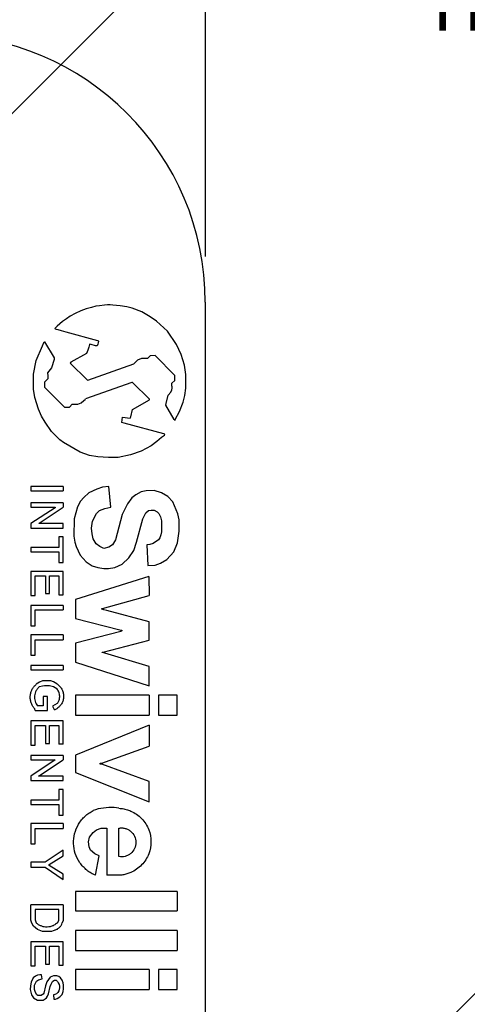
# Model space of a CAD drawing. Header units: inches. Extents: x 0.2 to 10.8, y 0.2 to 8.2.
# Tile 6 of 16: x 6.163 to 6.651, y 3.198 to 4.273. Entities that reach past the tile are written whole.
import ezdxf

# ---------------------------------------------------------------- set-up
doc = ezdxf.new("R2010")
doc.units = ezdxf.units.IN
doc.header["$MEASUREMENT"] = 0
doc.layers.add('DIMENSIONS', color=140, linetype='Continuous', lineweight=25)
doc.styles.add('SLDTEXTSTYLE0', font='TXT', dxfattribs={"width": 0.7})
doc.dimstyles.new('SLDDIMSTYLE3', dxfattribs={"dimtxt": 0.084961, "dimasz": 0.13, "dimexe": 0, "dimexo": 0.0625, "dimgap": 0.02124, "dimtad": 0, "dimtih": 1, "dimtoh": 1, "dimlfac": 1.5, "dimrnd": 1e-09, "dimdsep": 46, "dimtxsty": 'SLDTEXTSTYLE0', "dimsah": 1, "dimcen": 0.09, "dimadec": 0, "dimazin": 2, "dimtfac": 1, "dimtmove": 0, "dimatfit": 0, "dimfxl": 0, "dimfrac": 2, "dimtolj": 1, "dimtzin": 12, "dimarcsym": 0})
doc.dimstyles.new('SLDDIMSTYLE4', dxfattribs={"dimtxt": 0.084961, "dimasz": 0.13, "dimexe": 0, "dimexo": 0.0625, "dimgap": 0.02124, "dimtad": 0, "dimtih": 1, "dimtoh": 1, "dimlfac": 1.5, "dimrnd": 1e-09, "dimdsep": 46, "dimtxsty": 'SLDTEXTSTYLE0', "dimsah": 1, "dimcen": 0, "dimadec": 0, "dimazin": 2, "dimtfac": 1, "dimtofl": 0, "dimtmove": 0, "dimatfit": 3, "dimfxl": 0, "dimfrac": 2, "dimtolj": 1, "dimtzin": 12, "dimarcsym": 0})
doc.dimstyles.new('SLDDIMSTYLE7', dxfattribs={"dimtxt": 0.18, "dimasz": 0.13, "dimexe": 0, "dimexo": 0.0625, "dimgap": 0, "dimtad": 0, "dimtih": 1, "dimtoh": 1, "dimdec": 0, "dimrnd": 1e-09, "dimzin": 0, "dimdsep": 46, "dimtxsty": 'Standard', "dimsah": 1, "dimcen": 0.09, "dimadec": 0, "dimazin": 0, "dimtfac": 0.13, "dimtdec": 0, "dimtofl": 0, "dimtmove": 0, "dimatfit": 3, "dimfxl": 0, "dimfrac": 2, "dimtolj": 1, "dimtzin": 0, "dimarcsym": 0})

# ---------------------------------------------------------------- blocks, each defined once
blk = doc.blocks.new('_D_3')
at = {"layer": 'DIMENSIONS'}
for p, q in [((5.8241, 4.2062), (5.8241, 4.8564)), ((6.3658, 4.0145), (6.3658, 4.8564)), ((5.8241, 4.7314), (5.5741, 4.7314)), ((5.9864, 4.7314), (5.9579, 4.7314)), ((5.9579, 4.7314), (5.9579, 4.5964)), ((6.2389, 4.7314), (6.2674, 4.7314)), ((6.2674, 4.7314), (6.2674, 4.5964)), ((6.3658, 4.7314), (6.6158, 4.7314)), ((5.9579, 4.5964), (5.9864, 4.5964)), ((6.2674, 4.5964), (6.2389, 4.5964))]:
    blk.add_line(p, q, dxfattribs=at)
for points in [[(5.8241, 4.7314), (5.6941, 4.7514), (5.6941, 4.7114)], [(6.3658, 4.7314), (6.4958, 4.7114), (6.4958, 4.7514)]]:
    blk.add_solid(points, dxfattribs=at)
at = {"layer": 'DIMENSIONS', "char_height": 0.08333, "attachment_point": 1, "style": 'SLDTEXTSTYLE0'}
for s, insert in [('0.81', (5.9864, 4.8579)), ('20.6', (5.9864, 4.7038))]:
    blk.add_mtext(s, dxfattribs=dict(at, insert=insert))
blk = doc.blocks.new('_D_4')
at = {"layer": 'DIMENSIONS'}
for p, q in [((6.7584, 4.5258), (6.7299, 4.5258)), ((6.7299, 4.5258), (6.7299, 4.3908)), ((7.0108, 4.5258), (7.0394, 4.5258)), ((7.0394, 4.5258), (7.0394, 4.3908)), ((6.7299, 4.3908), (6.7584, 4.3908)), ((7.0394, 4.3908), (7.0108, 4.3908)), ((6.0009, 4.0163), (6.3195, 4.3349)), ((6.3195, 4.3349), (6.5382, 4.3349))]:
    blk.add_line(p, q, dxfattribs=at)
blk.add_solid([(6.0009, 4.0163), (6.107, 4.0941), (6.0787, 4.1224)], dxfattribs=at)
at = {"layer": 'DIMENSIONS', "char_height": 0.08333, "attachment_point": 1, "style": 'SLDTEXTSTYLE0'}
for s, insert in [('%%c', (6.6942, 4.6522)), ('0.75', (6.8225, 4.6522)), ('19.1', (6.7584, 4.4982)), ('THROUGH', (6.6007, 4.3441)), ('FLANGE', (6.664, 4.2091))]:
    blk.add_mtext(s, dxfattribs=dict(at, insert=insert))

msp = doc.modelspace()

# ---------------------------------------------------------------- linework, layer by layer
for p, q in [((6.365778, 3.964525), (6.365778, 2.547858)), ((6.229935, 3.955101), (6.223856, 3.952245)), ((6.235807, 3.957357), (6.229935, 3.955101)), ((6.241552, 3.958888), (6.235807, 3.957357)), ((6.246307, 3.960128), (6.241552, 3.958888)), ((6.250562, 3.960736), (6.246307, 3.960128)), ((6.255901, 3.9613), (6.250562, 3.960736)), ((6.259114, 3.961604), (6.255901, 3.9613)), ((6.262196, 3.961561), (6.259114, 3.961604)), ((6.264924, 3.961223), (6.262196, 3.961561)), ((6.273003, 3.960744), (6.264924, 3.961223)), ((6.280231, 3.959309), (6.273003, 3.960744)), ((6.286048, 3.957863), (6.280231, 3.959309)), ((6.296514, 3.953959), (6.286048, 3.957863)), ((6.305515, 3.948645), (6.296514, 3.953959)), ((6.209937, 3.943653), (6.20436, 3.938477)), ((6.21446, 3.946567), (6.209937, 3.943653)), ((6.218329, 3.949281), (6.21446, 3.946567)), ((6.223856, 3.952245), (6.218329, 3.949281)), ((6.312626, 3.943912), (6.305515, 3.948645)), ((6.324464, 3.932794), (6.312626, 3.943912)), ((6.20436, 3.938477), (6.201786, 3.935898)), ((6.201786, 3.935898), (6.202231, 3.935556)), ((6.202231, 3.935556), (6.203257, 3.935111)), ((6.203257, 3.935111), (6.204865, 3.934803)), ((6.204865, 3.934803), (6.20849, 3.933743)), ((6.20849, 3.933743), (6.213723, 3.932341)), ((6.213723, 3.932341), (6.248369, 3.922928)), ((6.334413, 3.91825), (6.324464, 3.932794)), ((6.248369, 3.922928), (6.249083, 3.922719)), ((6.249136, 3.922143), (6.248978, 3.920178)), ((6.249083, 3.922719), (6.249136, 3.922143)), ((6.181458, 3.900814), (6.188098, 3.916929)), ((6.188098, 3.916929), (6.189931, 3.92116)), ((6.189931, 3.92116), (6.19045, 3.92116)), ((6.19045, 3.92116), (6.200883, 3.903799)), ((6.237738, 3.912317), (6.236295, 3.908542)), ((6.238629, 3.915619), (6.237738, 3.912317)), ((6.23952, 3.918239), (6.238629, 3.915619)), ((6.239808, 3.918632), (6.23952, 3.918239)), ((6.24117, 3.918343), (6.239808, 3.918632)), ((6.246044, 3.916798), (6.24117, 3.918343)), ((6.247983, 3.916902), (6.246044, 3.916798)), ((6.248507, 3.91892), (6.247983, 3.916902)), ((6.248978, 3.920178), (6.248507, 3.91892)), ((6.339357, 3.907346), (6.334413, 3.91825)), ((6.178599, 3.885885), (6.181458, 3.900814)), ((6.200883, 3.902189), (6.197983, 3.893021)), ((6.200883, 3.903799), (6.200883, 3.902189)), ((6.236295, 3.908542), (6.219311, 3.899055)), ((6.291948, 3.901431), (6.287835, 3.89721)), ((6.296169, 3.902947), (6.291948, 3.901431)), ((6.302663, 3.903055), (6.296169, 3.902947)), ((6.305802, 3.906194), (6.302663, 3.903055)), ((6.310949, 3.906347), (6.305802, 3.906194)), ((6.332476, 3.88456), (6.310949, 3.906347)), ((6.343083, 3.895764), (6.339357, 3.907346)), ((6.197983, 3.893021), (6.193857, 3.887395)), ((6.219311, 3.899055), (6.218535, 3.898168)), ((6.218535, 3.898168), (6.236989, 3.88001)), ((6.237691, 3.879455), (6.287835, 3.89721)), ((6.344405, 3.8855), (6.343083, 3.895764)), ((6.178599, 3.869815), (6.178599, 3.885885)), ((6.194132, 3.880819), (6.190588, 3.877317)), ((6.193857, 3.887395), (6.194132, 3.884375)), ((6.194132, 3.884375), (6.194132, 3.880819)), ((6.236989, 3.88001), (6.237691, 3.879455)), ((6.329332, 3.876147), (6.332545, 3.879118)), ((6.332545, 3.879118), (6.332476, 3.88456)), ((6.344543, 3.878618), (6.344405, 3.8855)), ((6.344405, 3.870909), (6.344543, 3.878618)), ((6.179917, 3.860586), (6.178599, 3.869815)), ((6.190588, 3.877317), (6.190588, 3.871931)), ((6.190588, 3.871931), (6.212199, 3.85006)), ((6.285475, 3.876961), (6.235231, 3.858924)), ((6.286394, 3.876961), (6.285475, 3.876961)), ((6.30496, 3.858571), (6.286394, 3.876961)), ((6.328283, 3.866216), (6.329205, 3.86903)), ((6.329205, 3.86903), (6.329698, 3.870599)), ((6.329297, 3.872865), (6.329332, 3.876147)), ((6.329744, 3.87249), (6.329297, 3.872865)), ((6.329698, 3.870599), (6.329744, 3.87249)), ((6.343304, 3.862857), (6.344405, 3.870909)), ((6.184014, 3.847849), (6.179917, 3.860586)), ((6.230575, 3.854593), (6.233154, 3.857387)), ((6.233154, 3.857387), (6.234687, 3.858375)), ((6.234687, 3.858375), (6.235231, 3.858924)), ((6.286551, 3.84734), (6.30496, 3.857844)), ((6.30496, 3.857844), (6.30496, 3.858571)), ((6.322965, 3.854065), (6.325174, 3.863077)), ((6.325174, 3.863077), (6.328283, 3.866216)), ((6.341515, 3.855286), (6.343304, 3.862857)), ((6.187239, 3.840111), (6.184014, 3.847849)), ((6.212199, 3.85006), (6.21758, 3.85006)), ((6.21758, 3.85006), (6.220521, 3.853247)), ((6.220521, 3.853247), (6.224238, 3.853101)), ((6.224238, 3.853101), (6.22669, 3.853101)), ((6.22669, 3.853101), (6.230575, 3.854593)), ((6.2844, 3.839368), (6.286551, 3.84734)), ((6.32289, 3.852137), (6.322965, 3.854065)), ((6.331785, 3.836547), (6.32289, 3.852137)), ((6.337798, 3.845444), (6.341515, 3.855286)), ((6.190992, 3.833533), (6.187239, 3.840111)), ((6.274611, 3.83323), (6.275331, 3.839047)), ((6.275331, 3.839047), (6.283761, 3.837894)), ((6.283761, 3.837894), (6.2844, 3.839368)), ((6.332793, 3.835617), (6.331785, 3.836547)), ((6.332793, 3.835617), (6.333049, 3.836428)), ((6.333049, 3.836428), (6.337798, 3.845444)), ((6.197983, 3.823566), (6.190992, 3.833533)), ((6.27728, 3.832666), (6.274611, 3.83323)), ((6.320522, 3.820997), (6.27728, 3.832666)), ((6.207149, 3.814289), (6.197983, 3.823566)), ((6.211107, 3.811386), (6.207149, 3.814289)), ((6.318007, 3.817061), (6.313036, 3.812464)), ((6.321117, 3.819242), (6.318007, 3.817061)), ((6.321712, 3.820481), (6.320522, 3.820997)), ((6.321117, 3.819242), (6.321712, 3.820481)), ((6.229165, 3.800725), (6.211107, 3.811386)), ((6.306618, 3.807963), (6.296007, 3.801908)), ((6.313036, 3.812464), (6.306618, 3.807963)), ((6.239664, 3.797404), (6.229165, 3.800725)), ((6.248742, 3.795666), (6.239664, 3.797404)), ((6.260353, 3.795211), (6.248742, 3.795666)), ((6.270756, 3.795211), (6.260353, 3.795211)), ((6.284081, 3.798072), (6.270756, 3.795211)), ((6.296007, 3.801908), (6.284081, 3.798072)), ((6.210771, 3.763534), (6.175461, 3.763534)), ((6.175461, 3.763534), (6.175461, 3.758774)), ((6.210771, 3.763534), (6.210771, 3.758774)), ((6.247483, 3.760515), (6.238629, 3.756355)), ((6.253794, 3.762545), (6.247483, 3.760515)), ((6.260716, 3.763534), (6.253794, 3.762545)), ((6.262763, 3.741011), (6.260716, 3.763534)), ((6.175461, 3.758774), (6.210771, 3.758774)), ((6.233154, 3.751293), (6.229701, 3.747552)), ((6.238629, 3.756355), (6.233154, 3.751293)), ((6.285475, 3.750966), (6.280852, 3.744661)), ((6.290044, 3.75417), (6.285475, 3.750966)), ((6.296007, 3.757572), (6.290044, 3.75417)), ((6.301313, 3.758712), (6.296007, 3.757572)), ((6.309827, 3.759172), (6.301313, 3.758712)), ((6.318007, 3.756584), (6.309827, 3.759172)), ((6.324825, 3.752559), (6.318007, 3.756584)), ((6.330244, 3.746699), (6.324825, 3.752559)), ((6.210771, 3.74569), (6.175461, 3.74569)), ((6.175461, 3.74569), (6.175461, 3.740849)), ((6.175461, 3.740849), (6.202004, 3.740849)), ((6.202004, 3.740283), (6.175461, 3.72295)), ((6.184428, 3.723472), (6.210771, 3.740849)), ((6.202004, 3.740849), (6.202004, 3.740283)), ((6.210771, 3.74569), (6.210771, 3.740849)), ((6.226347, 3.741184), (6.222813, 3.728086)), ((6.229701, 3.747552), (6.226347, 3.741184)), ((6.250289, 3.737139), (6.256199, 3.739602)), ((6.256199, 3.739602), (6.262763, 3.741011)), ((6.280852, 3.744661), (6.275138, 3.732758)), ((6.335699, 3.733609), (6.330244, 3.746699)), ((6.222813, 3.728086), (6.222353, 3.709267)), ((6.242628, 3.725784), (6.247013, 3.73411)), ((6.247013, 3.73411), (6.250289, 3.737139)), ((6.275138, 3.732758), (6.267723, 3.70528)), ((6.290595, 3.702531), (6.297491, 3.728086)), ((6.297491, 3.728086), (6.300922, 3.734601)), ((6.300922, 3.734601), (6.303666, 3.737139)), ((6.303666, 3.737139), (6.306618, 3.73756)), ((6.306618, 3.73756), (6.310124, 3.73756)), ((6.310124, 3.73756), (6.313333, 3.73587)), ((6.313333, 3.73587), (6.314961, 3.73411)), ((6.314961, 3.73411), (6.316765, 3.73027)), ((6.316765, 3.73027), (6.318109, 3.726091)), ((6.337134, 3.726931), (6.335699, 3.733609)), ((6.175461, 3.72295), (6.175461, 3.71812)), ((6.175461, 3.71812), (6.210771, 3.71812)), ((6.184428, 3.72295), (6.184428, 3.723472)), ((6.210771, 3.72295), (6.184428, 3.72295)), ((6.210771, 3.71812), (6.210771, 3.72295)), ((6.241552, 3.717913), (6.242628, 3.725784)), ((6.242419, 3.711841), (6.241552, 3.717913)), ((6.318109, 3.726091), (6.318109, 3.71401)), ((6.337134, 3.714561), (6.337134, 3.726931)), ((6.210771, 3.708401), (6.205938, 3.708401)), ((6.205938, 3.708401), (6.205938, 3.69683)), ((6.210771, 3.680421), (6.210771, 3.708401)), ((6.222353, 3.709267), (6.223316, 3.702531)), ((6.243607, 3.70631), (6.242419, 3.711841)), ((6.31617, 3.70738), (6.314772, 3.70528)), ((6.31719, 3.710603), (6.31617, 3.70738)), ((6.318109, 3.71401), (6.31719, 3.710603)), ((6.335424, 3.702058), (6.337134, 3.714561)), ((6.205938, 3.69683), (6.175461, 3.69683)), ((6.175461, 3.69683), (6.175461, 3.692011)), ((6.223316, 3.702531), (6.224803, 3.697907)), ((6.224803, 3.697907), (6.229255, 3.688431)), ((6.246621, 3.700915), (6.243607, 3.70631)), ((6.250723, 3.697907), (6.246621, 3.700915)), ((6.25497, 3.695868), (6.250723, 3.697907)), ((6.260627, 3.697082), (6.25497, 3.695868)), ((6.264477, 3.699783), (6.260627, 3.697082)), ((6.267723, 3.70528), (6.264477, 3.699783)), ((6.28776, 3.693568), (6.290595, 3.702531)), ((6.305142, 3.700018), (6.302043, 3.699783)), ((6.302043, 3.699783), (6.30327, 3.67708)), ((6.309071, 3.701281), (6.305142, 3.700018)), ((6.314772, 3.70528), (6.309071, 3.701281)), ((6.331323, 3.692107), (6.335424, 3.702058)), ((6.175461, 3.692011), (6.205938, 3.692011)), ((6.205938, 3.692011), (6.205938, 3.680421)), ((6.229255, 3.688431), (6.235891, 3.681255)), ((6.275138, 3.678774), (6.282356, 3.68545)), ((6.282356, 3.68545), (6.28776, 3.693568)), ((6.323742, 3.683894), (6.331323, 3.692107)), ((6.205938, 3.680421), (6.210771, 3.680421)), ((6.235891, 3.681255), (6.242419, 3.67691)), ((6.242419, 3.67691), (6.248672, 3.674932)), ((6.248672, 3.674932), (6.25497, 3.674071)), ((6.260353, 3.674071), (6.267212, 3.675051)), ((6.267212, 3.675051), (6.275138, 3.678774)), ((6.30327, 3.67708), (6.310949, 3.677495)), ((6.310949, 3.677495), (6.316808, 3.679937)), ((6.316808, 3.679937), (6.323742, 3.683894)), ((6.210771, 3.670728), (6.175461, 3.670728)), ((6.175461, 3.670728), (6.175461, 3.644598)), ((6.180294, 3.644598), (6.180294, 3.665916)), ((6.180294, 3.665916), (6.1915, 3.665916)), ((6.1915, 3.665916), (6.1915, 3.646565)), ((6.195763, 3.646565), (6.195763, 3.665916)), ((6.195763, 3.665916), (6.205938, 3.665916)), ((6.205938, 3.665916), (6.205938, 3.645106)), ((6.210771, 3.645106), (6.210771, 3.670728)), ((6.304233, 3.665309), (6.224374, 3.640256)), ((6.25497, 3.674071), (6.260353, 3.674071)), ((6.304233, 3.665309), (6.304495, 3.644598)), ((6.175461, 3.644598), (6.180294, 3.644598)), ((6.1915, 3.646565), (6.195763, 3.646565)), ((6.205938, 3.645106), (6.210771, 3.645106)), ((6.253794, 3.630194), (6.304495, 3.644598)), ((6.210771, 3.633486), (6.175461, 3.633486)), ((6.175461, 3.633486), (6.175461, 3.611245)), ((6.210771, 3.633486), (6.210771, 3.62869)), ((6.224374, 3.640256), (6.224374, 3.619442)), ((6.180294, 3.611245), (6.180294, 3.62869)), ((6.180294, 3.62869), (6.210771, 3.62869)), ((6.252847, 3.629667), (6.252847, 3.630194)), ((6.252847, 3.630194), (6.253794, 3.630194)), ((6.254988, 3.62899), (6.252847, 3.629667)), ((6.258488, 3.62832), (6.254988, 3.62899)), ((6.304495, 3.615905), (6.258488, 3.62832)), ((6.175461, 3.611245), (6.180294, 3.611245)), ((6.224374, 3.619442), (6.272615, 3.606944)), ((6.304495, 3.595693), (6.304495, 3.615905)), ((6.210771, 3.601566), (6.175461, 3.601566)), ((6.175461, 3.601566), (6.175461, 3.579344)), ((6.210771, 3.601566), (6.210771, 3.596283)), ((6.273498, 3.605361), (6.224374, 3.592555)), ((6.272615, 3.606944), (6.274611, 3.606561)), ((6.274611, 3.605799), (6.273498, 3.605361)), ((6.274611, 3.606561), (6.274611, 3.605799)), ((6.180294, 3.579344), (6.180294, 3.596283)), ((6.180294, 3.596283), (6.210771, 3.596283)), ((6.224374, 3.592555), (6.224374, 3.57164)), ((6.254456, 3.582648), (6.304495, 3.595693)), ((6.175461, 3.579344), (6.180294, 3.579344)), ((6.25332, 3.58224), (6.25332, 3.582648)), ((6.25332, 3.582648), (6.254456, 3.582648)), ((6.256199, 3.581688), (6.25332, 3.58224)), ((6.304495, 3.567117), (6.256199, 3.581688)), ((6.210771, 3.568211), (6.175461, 3.568211)), ((6.175461, 3.568211), (6.175461, 3.563377)), ((6.210771, 3.568211), (6.210771, 3.563377)), ((6.224374, 3.57164), (6.304495, 3.546033)), ((6.304495, 3.546033), (6.304495, 3.567117)), ((6.175461, 3.563377), (6.210771, 3.563377)), ((6.185014, 3.549953), (6.181458, 3.54768)), ((6.188098, 3.551262), (6.185014, 3.549953)), ((6.185014, 3.545067), (6.188098, 3.545977)), ((6.197257, 3.551262), (6.188098, 3.551262)), ((6.188098, 3.545977), (6.190588, 3.546246)), ((6.190588, 3.546246), (6.196016, 3.546246)), ((6.196016, 3.546246), (6.200319, 3.545067)), ((6.200319, 3.550446), (6.197257, 3.551262)), ((6.203858, 3.54817), (6.200319, 3.550446)), ((6.200319, 3.545067), (6.202231, 3.544044)), ((6.202231, 3.544044), (6.203858, 3.542873)), ((6.304495, 3.535727), (6.224374, 3.535727)), ((6.224374, 3.535727), (6.224374, 3.514056)), ((6.304495, 3.535727), (6.304495, 3.514056)), ((6.335025, 3.535727), (6.314772, 3.535727)), ((6.314772, 3.535727), (6.314772, 3.514056)), ((6.335025, 3.514056), (6.335025, 3.535727)), ((6.188975, 3.524105), (6.182744, 3.524105)), ((6.193857, 3.534389), (6.188975, 3.534389)), ((6.188975, 3.534389), (6.188975, 3.524105)), ((6.193857, 3.518881), (6.193857, 3.534389)), ((6.20436, 3.526527), (6.199151, 3.523794)), ((6.179356, 3.521381), (6.179542, 3.520567)), ((6.179542, 3.520567), (6.180294, 3.518881)), ((6.180294, 3.518881), (6.193857, 3.518881)), ((6.199151, 3.523794), (6.20096, 3.520077)), ((6.20096, 3.520077), (6.202231, 3.520077)), ((6.202231, 3.520077), (6.20436, 3.521381)), ((6.224374, 3.514056), (6.304495, 3.514056)), ((6.314772, 3.514056), (6.335025, 3.514056)), ((6.210771, 3.50776), (6.175461, 3.50776)), ((6.175461, 3.50776), (6.175461, 3.481135)), ((6.180294, 3.481135), (6.180294, 3.502517)), ((6.180294, 3.502517), (6.1915, 3.502517)), ((6.1915, 3.502517), (6.1915, 3.483124)), ((6.195763, 3.483124), (6.195763, 3.502517)), ((6.195763, 3.502517), (6.205938, 3.502517)), ((6.205938, 3.502517), (6.205938, 3.482123)), ((6.210771, 3.482123), (6.210771, 3.50776)), ((6.304495, 3.502935), (6.224374, 3.47044)), ((6.304495, 3.502935), (6.304495, 3.480264)), ((6.175461, 3.481135), (6.180294, 3.481135)), ((6.1915, 3.483124), (6.195763, 3.483124)), ((6.210771, 3.482123), (6.205938, 3.482123)), ((6.224374, 3.47044), (6.224374, 3.451294)), ((6.252847, 3.461503), (6.304495, 3.480264)), ((6.210771, 3.470018), (6.175461, 3.470018)), ((6.175461, 3.470018), (6.175461, 3.465212)), ((6.175461, 3.465212), (6.202217, 3.465212)), ((6.202217, 3.465212), (6.175461, 3.447308)), ((6.184014, 3.447308), (6.210771, 3.465212)), ((6.210771, 3.470018), (6.210771, 3.465212)), ((6.250959, 3.460639), (6.250959, 3.461503)), ((6.250959, 3.461503), (6.252847, 3.461503)), ((6.252847, 3.460448), (6.250959, 3.460639)), ((6.304495, 3.441427), (6.252847, 3.460448)), ((6.224374, 3.451294), (6.304495, 3.419232)), ((6.175461, 3.447308), (6.175461, 3.442476)), ((6.175461, 3.442476), (6.210771, 3.442476)), ((6.210771, 3.447308), (6.184014, 3.447308)), ((6.210771, 3.442476), (6.210771, 3.447308)), ((6.304495, 3.419232), (6.304495, 3.441427)), ((6.210771, 3.432773), (6.205938, 3.432773)), ((6.205938, 3.432773), (6.205938, 3.421151)), ((6.210771, 3.404783), (6.210771, 3.432773)), ((6.205938, 3.421151), (6.175461, 3.421151)), ((6.175461, 3.421151), (6.175461, 3.41633)), ((6.175461, 3.41633), (6.205938, 3.41633)), ((6.205938, 3.41633), (6.205938, 3.404783)), ((6.246044, 3.410769), (6.243607, 3.409899)), ((6.248978, 3.411864), (6.246044, 3.410769)), ((6.260627, 3.413283), (6.248978, 3.411864)), ((6.266496, 3.413283), (6.260627, 3.413283)), ((6.271539, 3.412366), (6.266496, 3.413283)), ((6.210771, 3.395558), (6.175461, 3.395558)), ((6.175461, 3.395558), (6.175461, 3.373366)), ((6.205938, 3.404783), (6.210771, 3.404783)), ((6.210771, 3.395558), (6.210771, 3.390306)), ((6.180294, 3.373366), (6.180294, 3.390306)), ((6.180294, 3.390306), (6.210771, 3.390306)), ((6.239664, 3.380728), (6.243338, 3.385994)), ((6.243338, 3.385994), (6.247013, 3.388698)), ((6.247013, 3.388698), (6.252264, 3.390659)), ((6.252264, 3.390659), (6.258488, 3.390659)), ((6.258488, 3.390659), (6.258488, 3.339187)), ((6.271539, 3.359579), (6.271539, 3.390659)), ((6.238356, 3.375776), (6.239664, 3.380728)), ((6.23901, 3.370409), (6.238356, 3.375776)), ((6.175461, 3.373366), (6.180294, 3.373366)), ((6.210771, 3.366449), (6.190992, 3.353408)), ((6.210771, 3.360516), (6.210771, 3.366449)), ((6.240488, 3.366449), (6.23901, 3.370409)), ((6.245176, 3.362509), (6.240488, 3.366449)), ((6.175461, 3.353408), (6.175461, 3.348158)), ((6.190992, 3.353408), (6.175461, 3.353408)), ((6.195655, 3.351085), (6.210771, 3.360516)), ((6.249922, 3.360516), (6.245176, 3.362509)), ((6.246044, 3.339187), (6.249922, 3.360516)), ((6.175461, 3.348158), (6.190992, 3.348158)), ((6.190992, 3.348158), (6.210771, 3.334577)), ((6.195655, 3.349717), (6.195655, 3.351085)), ((6.210771, 3.340419), (6.195655, 3.349717)), ((6.210771, 3.334577), (6.210771, 3.340419)), ((6.271539, 3.339187), (6.258488, 3.339187)), ((6.335025, 3.321589), (6.224374, 3.321589)), ((6.224374, 3.321589), (6.224374, 3.300545)), ((6.335025, 3.321589), (6.335025, 3.300545)), ((6.210771, 3.307014), (6.175461, 3.307014)), ((6.175461, 3.301726), (6.175461, 3.307014)), ((6.175505, 3.290267), (6.175461, 3.301726)), ((6.205938, 3.301726), (6.180294, 3.301726)), ((6.180294, 3.301726), (6.180294, 3.290671)), ((6.205938, 3.290267), (6.205938, 3.301726)), ((6.210771, 3.307014), (6.210771, 3.289756)), ((6.224374, 3.300545), (6.335025, 3.300545)), ((6.176766, 3.286886), (6.175505, 3.290267)), ((6.180294, 3.290671), (6.181458, 3.287239)), ((6.204865, 3.287844), (6.205938, 3.290267)), ((6.210771, 3.289756), (6.209756, 3.287239)), ((6.178599, 3.283637), (6.176766, 3.286886)), ((6.182744, 3.280037), (6.178599, 3.283637)), ((6.188098, 3.278061), (6.182744, 3.280037)), ((6.197983, 3.278061), (6.188098, 3.278061)), ((6.201786, 3.279479), (6.197983, 3.278061)), ((6.335025, 3.279092), (6.224374, 3.279092)), ((6.224374, 3.279092), (6.224374, 3.257242)), ((6.335025, 3.279092), (6.335025, 3.257242)), ((6.210771, 3.266448), (6.175505, 3.266448)), ((6.175505, 3.266448), (6.175505, 3.240366)), ((6.210771, 3.241305), (6.210771, 3.266448)), ((6.180294, 3.240366), (6.180294, 3.261696)), ((6.180294, 3.261696), (6.1915, 3.261696)), ((6.1915, 3.261696), (6.1915, 3.242299)), ((6.195763, 3.242299), (6.195763, 3.261696)), ((6.195763, 3.261696), (6.205938, 3.261696)), ((6.205938, 3.261696), (6.205938, 3.241305)), ((6.224374, 3.257242), (6.335025, 3.257242)), ((6.175505, 3.240366), (6.180294, 3.240366)), ((6.1915, 3.242299), (6.195763, 3.242299)), ((6.205938, 3.241305), (6.210771, 3.241305)), ((6.304495, 3.236384), (6.224374, 3.236384)), ((6.224374, 3.236384), (6.224374, 3.21472)), ((6.304495, 3.236384), (6.304495, 3.21472)), ((6.335025, 3.236384), (6.314772, 3.236384)), ((6.314772, 3.236384), (6.314772, 3.21472)), ((6.335025, 3.21472), (6.335025, 3.236384)), ((6.178236, 3.227232), (6.175992, 3.222697)), ((6.180544, 3.229238), (6.178236, 3.227232)), ((6.182816, 3.23025), (6.180544, 3.229238)), ((6.180544, 3.221668), (6.181817, 3.223726)), ((6.181817, 3.223726), (6.183815, 3.225117)), ((6.185289, 3.230672), (6.182816, 3.23025)), ((6.183815, 3.225117), (6.187741, 3.226414)), ((6.187016, 3.230672), (6.185289, 3.230672)), ((6.187741, 3.226414), (6.187016, 3.230672)), ((6.196719, 3.228058), (6.192987, 3.223043)), ((6.200339, 3.229671), (6.196719, 3.228058)), ((6.197565, 3.220436), (6.199066, 3.223468)), ((6.199066, 3.223468), (6.200667, 3.224583)), ((6.202217, 3.229671), (6.200339, 3.229671)), ((6.200667, 3.224583), (6.201457, 3.224843)), ((6.201457, 3.224843), (6.203038, 3.224843)), ((6.203858, 3.229379), (6.202217, 3.229671)), ((6.203038, 3.224843), (6.20453, 3.223351)), ((6.205938, 3.228661), (6.203858, 3.229379)), ((6.20453, 3.223351), (6.20545, 3.222029)), ((6.207858, 3.227232), (6.205938, 3.228661)), ((6.209756, 3.224896), (6.207858, 3.227232)), ((6.210771, 3.222029), (6.209756, 3.224896)), ((6.175093, 3.218737), (6.174947, 3.214434)), ((6.174947, 3.214434), (6.1754, 3.211776)), ((6.175992, 3.222697), (6.175093, 3.218737)), ((6.179542, 3.21472), (6.179693, 3.219204)), ((6.180648, 3.21137), (6.179542, 3.21472)), ((6.179693, 3.219204), (6.180544, 3.221668)), ((6.1915, 3.218737), (6.189663, 3.210645)), ((6.192987, 3.223043), (6.1915, 3.218737)), ((6.194833, 3.209808), (6.196632, 3.217733)), ((6.196632, 3.217733), (6.197565, 3.220436)), ((6.205938, 3.213209), (6.20499, 3.211206)), ((6.20545, 3.222029), (6.206371, 3.219962)), ((6.206569, 3.215036), (6.205938, 3.213209)), ((6.206371, 3.219962), (6.206898, 3.218367)), ((6.206898, 3.215702), (6.206569, 3.215036)), ((6.206898, 3.218367), (6.206898, 3.215702)), ((6.211107, 3.219204), (6.210771, 3.222029)), ((6.210771, 3.212243), (6.211107, 3.215249)), ((6.211107, 3.215249), (6.211107, 3.219204)), ((6.224374, 3.21472), (6.304495, 3.21472)), ((6.314772, 3.21472), (6.335025, 3.21472)), ((6.1754, 3.211776), (6.176351, 3.208896)), ((6.176351, 3.208896), (6.178599, 3.205666)), ((6.178599, 3.205666), (6.182816, 3.203059)), ((6.182093, 3.208896), (6.180648, 3.21137)), ((6.183327, 3.207978), (6.182093, 3.208896)), ((6.182816, 3.203059), (6.188975, 3.203059)), ((6.185289, 3.207978), (6.183327, 3.207978)), ((6.186838, 3.208162), (6.185289, 3.207978)), ((6.188244, 3.209305), (6.186838, 3.208162)), ((6.188876, 3.209586), (6.188244, 3.209305)), ((6.189663, 3.210645), (6.188876, 3.209586)), ((6.188975, 3.203059), (6.190992, 3.204237)), ((6.190992, 3.204237), (6.192474, 3.205525)), ((6.192474, 3.205525), (6.193676, 3.20747)), ((6.193676, 3.20747), (6.194833, 3.209808)), ((6.201647, 3.209305), (6.200123, 3.208926)), ((6.200123, 3.208926), (6.200555, 3.204083)), ((6.200555, 3.204083), (6.202406, 3.204083)), ((6.203593, 3.209808), (6.201647, 3.209305)), ((6.202406, 3.204083), (6.20436, 3.204775)), ((6.20499, 3.211206), (6.203593, 3.209808)), ((6.20436, 3.204775), (6.20732, 3.206504)), ((6.20732, 3.206504), (6.209756, 3.209305)), ((6.209756, 3.209305), (6.210771, 3.212243))]:
    msp.add_line(p, q)
msp.add_arc((6.074111, 3.964525), 0.291667, 0, 90)
for points, knots in [([(6.179356, 3.521381), (6.178988, 3.521838), (6.178253, 3.522748), (6.17732, 3.524237), (6.176522, 3.525805), (6.175627, 3.528075), (6.174909, 3.531142), (6.174834, 3.534966), (6.175512, 3.538742), (6.176934, 3.542185), (6.178898, 3.545256), (6.180603, 3.546871), (6.181458, 3.54768)], [0, 0, 0, 0, 0.0601456, 0.11986992, 0.17971043, 0.2402015, 0.36969665, 0.5001243, 0.6296227, 0.76004754, 0.87979679, 1, 1, 1, 1]), ([(6.203858, 3.54817), (6.204403, 3.547793), (6.205485, 3.547044), (6.206917, 3.545682), (6.20818, 3.544161), (6.209599, 3.541941), (6.210873, 3.538863), (6.211412, 3.534922), (6.211025, 3.53095), (6.209636, 3.527227), (6.207455, 3.523865), (6.205393, 3.52221), (6.20436, 3.521381)], [0, 0, 0, 0, 0.06289855, 0.12495121, 0.18711425, 0.25033893, 0.37484085, 0.50022123, 0.62472502, 0.75010385, 0.87483551, 1, 1, 1, 1]), ([(6.185014, 3.545067), (6.184545, 3.544661), (6.183605, 3.543848), (6.182399, 3.542407), (6.181156, 3.540525), (6.180072, 3.538075), (6.17944, 3.535095), (6.179407, 3.532019), (6.180008, 3.529108), (6.18109, 3.526392), (6.18219, 3.524871), (6.182744, 3.524105)], [0, 0, 0, 0, 0.07951349, 0.15913967, 0.2401256, 0.3683908, 0.50006438, 0.62829354, 0.76000638, 0.87915494, 1, 1, 1, 1]), ([(6.20436, 3.526527), (6.204703, 3.527014), (6.20538, 3.527978), (6.206135, 3.52957), (6.20667, 3.531237), (6.206967, 3.532988), (6.207046, 3.534925), (6.206802, 3.537045), (6.206151, 3.539178), (6.20519, 3.541177), (6.204305, 3.542303), (6.203858, 3.542873)], [0, 0, 0, 0, 0.100995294, 0.199630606, 0.297784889, 0.397364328, 0.500195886, 0.626048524, 0.757487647, 0.877388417, 1, 1, 1, 1]), ([(6.246044, 3.339187), (6.245215, 3.339553), (6.243559, 3.340284), (6.241181, 3.341596), (6.238892, 3.343062), (6.235927, 3.345271), (6.232476, 3.348464), (6.227741, 3.354354), (6.223565, 3.362786), (6.221643, 3.373744), (6.222806, 3.38481), (6.226389, 3.393498), (6.230703, 3.399706), (6.234547, 3.403775), (6.238843, 3.40727), (6.242018, 3.409022), (6.243607, 3.409899)], [0, 0, 0, 0, 0.03067494, 0.06123876, 0.0918414, 0.12263225, 0.18635038, 0.25037588, 0.37777787, 0.50003574, 0.62229361, 0.74969561, 0.81341256, 0.87743917, 0.93864133, 1, 1, 1, 1]), ([(6.271539, 3.412366), (6.272437, 3.412306), (6.274225, 3.412186), (6.276876, 3.41176), (6.279486, 3.411153), (6.282052, 3.410348), (6.285962, 3.408803), (6.290997, 3.405993), (6.296503, 3.40124), (6.301005, 3.395512), (6.305182, 3.387171), (6.307319, 3.375777), (6.305183, 3.364391), (6.30101, 3.356049), (6.296515, 3.350326), (6.291004, 3.345565), (6.28545, 3.342463), (6.28038, 3.340598), (6.27601, 3.339547), (6.273034, 3.339308), (6.271539, 3.339187)], [0, 0, 0, 0, 0.02419924, 0.04822199, 0.07219877, 0.09626085, 0.12053811, 0.18531702, 0.25033791, 0.31511744, 0.3801376, 0.50002151, 0.61990541, 0.68468458, 0.7497052, 0.81448473, 0.87950489, 0.91971825, 0.95967956, 1, 1, 1, 1]), ([(6.271539, 3.390659), (6.272104, 3.390741), (6.273227, 3.390904), (6.274932, 3.390916), (6.27663, 3.390753), (6.278892, 3.390285), (6.281641, 3.389231), (6.285446, 3.386658), (6.289035, 3.381998), (6.290574, 3.375119), (6.289035, 3.368238), (6.285452, 3.363589), (6.281649, 3.361008), (6.278377, 3.359763), (6.274939, 3.359188), (6.272674, 3.359448), (6.271539, 3.359579)], [0, 0, 0, 0, 0.03118641, 0.06206907, 0.09301539, 0.12439058, 0.18827978, 0.2526761, 0.37397639, 0.50008452, 0.62619265, 0.74749294, 0.81138317, 0.87577828, 0.93776159, 1, 1, 1, 1]), ([(6.204865, 3.287844), (6.204369, 3.287359), (6.203381, 3.286389), (6.201677, 3.285184), (6.199472, 3.283983), (6.196666, 3.283007), (6.193299, 3.282582), (6.189902, 3.282828), (6.186731, 3.28376), (6.183836, 3.285207), (6.182252, 3.28656), (6.181458, 3.287239)], [0, 0, 0, 0, 0.08002991, 0.15965552, 0.24014805, 0.36959296, 0.50008873, 0.62953758, 0.76002993, 0.87975953, 1, 1, 1, 1]), ([(6.201786, 3.279479), (6.202251, 3.279627), (6.203172, 3.279922), (6.204468, 3.280574), (6.205675, 3.281374), (6.207133, 3.282641), (6.208704, 3.284528), (6.209406, 3.286335), (6.209756, 3.287239)], [0, 0, 0, 0, 0.12613929, 0.25028444, 0.37440935, 0.50048887, 0.7502847, 1, 1, 1, 1])]:
    msp.add_open_spline(points, degree=3, knots=knots)

# ---------------------------------------------------------------- dimensions: what is measured, and where the dimension line sits
at = {"layer": 'DIMENSIONS'}
dim = msp.add_linear_dim(base=(6.365778, 4.73143), p1=(5.824111, 4.156191), p2=(6.365778, 3.964525), dimstyle='SLDDIMSTYLE3', dxfattribs=at)
dim.commit()
dim.dimension.update_dxf_attribs({"geometry": '_D_3', "text_midpoint": (6.112664, 4.73143), "dimtype": 160})
dim = msp.add_diameter_dim_2p(p1=(5.647334, 3.662748), p2=(6.000888, 4.016301), text='<>\\PTHROUGH\\PFLANGE', dimstyle='SLDDIMSTYLE4', dxfattribs=at)
dim.commit()
dim.dimension.update_dxf_attribs({"geometry": '_D_4', "text_midpoint": (6.884615, 4.378809), "dimtype": 163})

# ---------------------------------------------------------------- leaders
msp.add_leader([(6.243789, 2.800399), (6.82832, 3.375956), (6.995435, 3.375956)], dimstyle='SLDDIMSTYLE7', dxfattribs=at)

doc.saveas('drawing.dxf')
